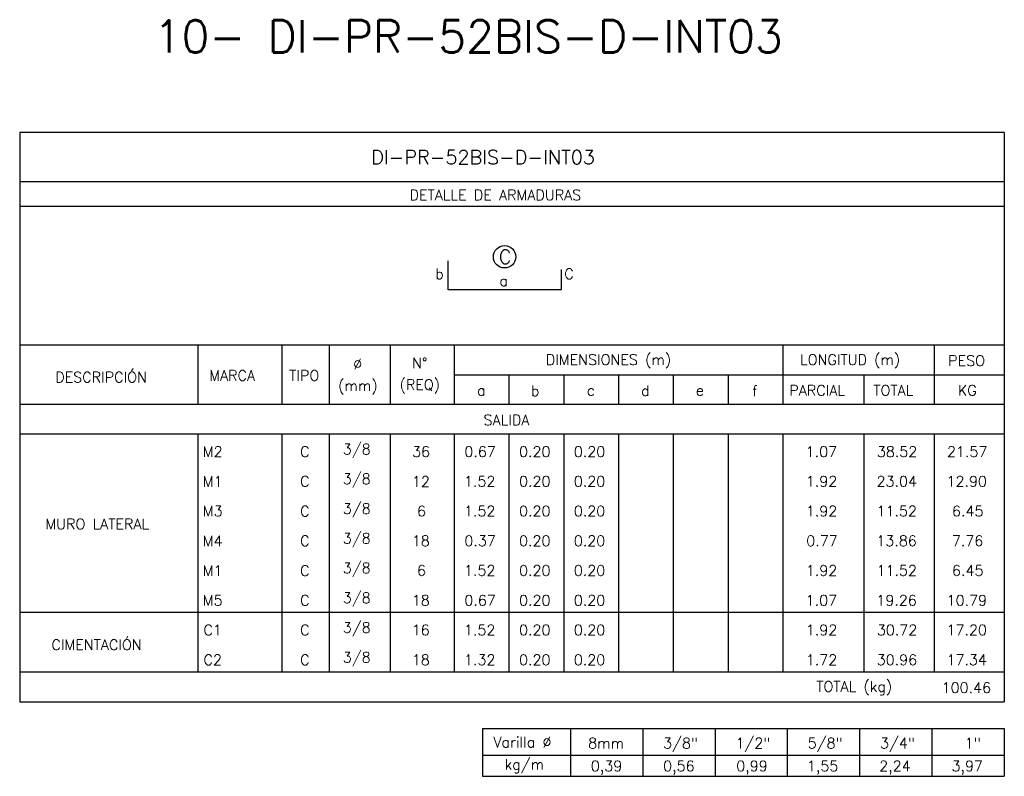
# Model space of a CAD drawing. Header units: metres. Extents: x -344 to 326, y 129 to 266.
# Tile 5 of 15: x -210 to -185, y 168 to 187. Entities that reach past the tile are written whole.
import ezdxf
from ezdxf.enums import TextEntityAlignment as Align

# ---------------------------------------------------------------- set-up
doc = ezdxf.new("R2010")
doc.units = ezdxf.units.M
for name, color, linetype in [('XREF-SE-CUADROS DE DESPIECE - HUAURA_PQT4$0$21', 3, 'Continuous'), ('XREF-SE-CUADROS DE DESPIECE - HUAURA_PQT4$0$21C', 3, 'Continuous'), ('XREF-SE-CUADROS DE DESPIECE - HUAURA_PQT4$0$23', 2, 'Continuous'), ('XREF-SE-CUADROS DE DESPIECE - HUAURA_PQT4$0$S-ANNO-TEXT', 7, 'Continuous'), ('XREF-SE-CUADROS DE DESPIECE - HUAURA_PQT4$0$S-LNWK-0006', 1, 'Continuous')]:
    doc.layers.add(name, color=color, linetype=linetype)
doc.styles.add('XREF-SE-CUADROS DE DESPIECE - HUAURA_PQT4$0$ROMANS-SP', font='romans.shx', dxfattribs={"width": 0.7})
doc.styles.add('XREF-SE-CUADROS DE DESPIECE - HUAURA_PQT4$0$TEGEPSA 100', font='romans.shx')

# ---------------------------------------------------------------- blocks, each defined once
blk = doc.blocks.new('XREF-SE-CUADROS DE DESPIECE - HUAURA_PQT4')
at = {"layer": 'XREF-SE-CUADROS DE DESPIECE - HUAURA_PQT4$0$21'}
for p, q in [((-122.047, 72.91), (-122.047, 71.379)), ((-119.881, 72.91), (-119.881, 71.379)), ((-118.668, 72.91), (-118.668, 71.379)), ((-117.098, 72.91), (-117.098, 71.379)), ((-115.449, 72.91), (-115.449, 71.379)), ((-106.982, 72.91), (-106.982, 71.379)), ((-103.086, 72.91), (-103.086, 71.379)), ((-115.449, 72.14), (-101.278, 72.14)), ((-114.037, 72.14), (-114.037, 71.379)), ((-112.626, 72.14), (-112.626, 71.379)), ((-111.215, 72.14), (-111.215, 71.379)), ((-109.804, 72.14), (-109.804, 71.379)), ((-108.393, 72.14), (-108.393, 71.379)), ((-104.895, 72.14), (-104.895, 71.379)), ((-126.637, 71.379), (-101.278, 71.379)), ((-126.637, 70.617), (-101.278, 70.617)), ((-122.047, 70.617), (-122.047, 64.488)), ((-119.881, 70.617), (-119.881, 64.488)), ((-118.668, 70.617), (-118.668, 64.488)), ((-117.098, 70.617), (-117.098, 64.488)), ((-115.449, 70.617), (-115.449, 64.488)), ((-114.037, 70.617), (-114.037, 64.488)), ((-112.626, 70.617), (-112.626, 64.488)), ((-111.215, 70.617), (-111.215, 64.488)), ((-109.804, 70.617), (-109.804, 64.488)), ((-108.393, 70.617), (-108.393, 64.488)), ((-106.982, 70.617), (-106.982, 64.488)), ((-104.895, 70.617), (-104.895, 64.488)), ((-103.086, 70.617), (-103.086, 64.488)), ((-126.637, 66.02), (-101.278, 66.02)), ((-126.637, 64.488), (-101.278, 64.488)), ((-112.454, 63.024), (-112.454, 61.796)), ((-110.591, 63.024), (-110.591, 61.796)), ((-108.728, 63.024), (-108.728, 61.796)), ((-106.866, 63.024), (-106.866, 61.796)), ((-105.003, 63.024), (-105.003, 61.796)), ((-103.14, 63.024), (-103.14, 61.796)), ((-114.719, 62.336), (-101.278, 62.336))]:
    blk.add_line(p, q, dxfattribs=at)
at = {"layer": 'XREF-SE-CUADROS DE DESPIECE - HUAURA_PQT4$0$21C'}
blk.add_circle((-114.148, 75.177), 0.288, dxfattribs=at)
at = {"layer": 'XREF-SE-CUADROS DE DESPIECE - HUAURA_PQT4$0$23'}
for p, q in [((-126.637, 78.38), (-126.637, 63.713)), ((-101.278, 78.38), (-101.278, 63.713)), ((-126.637, 72.91), (-101.278, 72.91)), ((-126.637, 63.713), (-101.278, 63.713)), ((-114.719, 63.024), (-114.719, 61.796)), ((-114.719, 63.024), (-101.278, 63.024)), ((-114.719, 63.024), (-114.719, 61.796)), ((-101.278, 63.024), (-101.278, 61.796)), ((-114.719, 61.796), (-101.278, 61.796))]:
    blk.add_line(p, q, dxfattribs=at)
for points in [[(-101.278, 78.38), (-126.637, 78.38)], [(-101.278, 77.11), (-126.637, 77.11)], [(-101.278, 76.474), (-126.637, 76.474)]]:
    blk.add_lwpolyline(points, dxfattribs=at)
at = {"layer": 'XREF-SE-CUADROS DE DESPIECE - HUAURA_PQT4$0$S-LNWK-0006'}
blk.add_lwpolyline([(-112.69, 74.848), (-112.69, 74.338, -0.414214), (-112.703, 74.325), (-115.599, 74.325), (-115.599, 75.076)], format="xyb", dxfattribs=at)
at = {"style": 'XREF-SE-CUADROS DE DESPIECE - HUAURA_PQT4$0$TEGEPSA 100'}
for s, p in [('Ø', (-118.049, 72.28)), ('N°', (-116.528, 72.307)), ('DIMENSIONES (m)', (-113.086, 72.394)), ('LONGITUD (m)', (-106.538, 72.394)), ('PESO', (-102.723, 72.367)), ('DESCRIPCIÓN', (-125.72, 71.94)), ('MARCA', (-121.754, 71.986)), ('TIPO', (-119.695, 71.986)), ('(mm)', (-118.435, 71.721)), ('(REQ)', (-116.852, 71.748)), ('a', (-114.856, 71.603)), ('b', (-113.47, 71.591)), ('c', (-112.029, 71.603)), ('d', (-110.634, 71.592)), ('e', (-109.222, 71.603)), ('f', (-107.771, 71.589)), ('PARCIAL', (-106.814, 71.601)), ('TOTAL', (-104.65, 71.601)), ('KG', (-102.473, 71.601)), ('M2', (-121.92, 70.021)), ('C', (-119.413, 70.023)), (' 3/8', (-118.5, 70.088)), ('36', (-116.53, 70.024)), ('0.67', (-115.184, 70.024)), ('0.20', (-113.776, 70.024)), ('0.20', (-112.365, 70.024)), ('1.07', (-106.392, 70.024)), ('38.52', (-104.56, 70.024)), ('21.57', (-102.755, 70.024)), ('M1', (-121.92, 69.255)), ('C', (-119.413, 69.257)), (' 3/8', (-118.5, 69.322)), ('12', (-116.535, 69.253)), ('1.52', (-115.194, 69.258)), ('0.20', (-113.776, 69.258)), ('0.20', (-112.365, 69.258)), ('1.92', (-106.39, 69.258)), ('23.04', (-104.568, 69.258)), ('12.90', (-102.766, 69.258)), ('M3', (-121.92, 68.492)), ('C', (-119.413, 68.491)), (' 3/8', (-118.5, 68.556)), ('6', (-116.403, 68.492)), ('1.52', (-115.194, 68.492)), ('0.20', (-113.776, 68.492)), ('0.20', (-112.365, 68.492)), ('1.92', (-106.39, 68.492)), ('11.52', (-104.569, 68.492)), ('6.45', (-102.624, 68.492)), ('MURO LATERAL', (-125.975, 68.16)), ('M4', (-121.92, 67.723)), ('C', (-119.413, 67.725)), (' 3/8', (-118.5, 67.79)), ('18', (-116.538, 67.726)), ('0.37', (-115.184, 67.726)), ('0.20', (-113.776, 67.726)), ('0.20', (-112.365, 67.726)), ('0.77', (-106.379, 67.726)), ('13.86', (-104.573, 67.726)), ('7.76', (-102.628, 67.726)), ('M1', (-121.92, 66.956)), ('C', (-119.413, 66.959)), (' 3/8', (-118.5, 67.024)), ('6', (-116.403, 66.96)), ('1.52', (-115.194, 66.96)), ('0.20', (-113.776, 66.96)), ('0.20', (-112.365, 66.96)), ('1.92', (-106.39, 66.96)), ('11.52', (-104.569, 66.96)), ('6.45', (-102.624, 66.96)), ('M5', (-121.92, 66.193)), ('C', (-119.413, 66.193)), (' 3/8', (-118.5, 66.257)), ('18', (-116.538, 66.193)), ('0.67', (-115.184, 66.193)), ('0.20', (-113.776, 66.193)), ('0.20', (-112.365, 66.193)), ('1.07', (-106.392, 66.193)), ('19.26', (-104.573, 66.193)), ('10.79', (-102.762, 66.193)), ('C1', (-121.902, 65.427)), ('C', (-119.413, 65.427)), (' 3/8', (-118.5, 65.491)), ('16', (-116.539, 65.427)), ('1.52', (-115.194, 65.427)), ('0.20', (-113.776, 65.427)), ('0.20', (-112.365, 65.427)), ('1.92', (-106.39, 65.427)), ('30.72', (-104.56, 65.427)), ('17.20', (-102.766, 65.427)), ('CIMENTACIÓN', (-125.819, 65.049)), ('C2', (-121.902, 64.66)), ('C', (-119.413, 64.66)), (' 3/8', (-118.5, 64.725)), ('18', (-116.538, 64.661)), ('1.32', (-115.194, 64.661)), ('0.20', (-113.776, 64.661)), ('0.20', (-112.365, 64.661)), ('1.72', (-106.39, 64.659)), ('30.96', (-104.564, 64.661)), ('17.34', (-102.767, 64.661))]:
    blk.add_text(s, height=0.27, dxfattribs=at).set_placement(p)
at = {"layer": 'Defpoints', "style": 'XREF-SE-CUADROS DE DESPIECE - HUAURA_PQT4$0$ROMANS-SP'}
blk.add_text('10- DI-PR-52BIS-D-INT03', height=0.83433, dxfattribs=at).set_placement((-123.184, 80.436))
at = {"layer": 'XREF-SE-CUADROS DE DESPIECE - HUAURA_PQT4$0$23', "style": 'XREF-SE-CUADROS DE DESPIECE - HUAURA_PQT4$0$TEGEPSA 100'}
for s, p in [('SALIDA', (-114.689, 70.839)), ('TOTAL (kg)', (-106.12, 63.972)), ('100.46', (-102.891, 63.942))]:
    blk.add_text(s, height=0.27, dxfattribs=at).set_placement(p)
at = {"layer": 'XREF-SE-CUADROS DE DESPIECE - HUAURA_PQT4$0$S-ANNO-TEXT', "color": 4, "style": 'XREF-SE-CUADROS DE DESPIECE - HUAURA_PQT4$0$TEGEPSA 100'}
blk.add_text('DI-PR-52BIS-D-INT03', height=0.36233, dxfattribs=at).set_placement((-117.583, 77.564))
at = {"layer": 'XREF-SE-CUADROS DE DESPIECE - HUAURA_PQT4$0$S-ANNO-TEXT', "style": 'XREF-SE-CUADROS DE DESPIECE - HUAURA_PQT4$0$TEGEPSA 100'}
for s, height, p in [('DETALLE DE ARMADURAS', 0.27006, (-116.595, 76.635)), ('Varilla %%C', 0.27, (-114.435, 62.54)), ('8mm', 0.27, (-111.995, 62.515)), ('3/8"', 0.27, (-110.066, 62.515)), ('1/2"', 0.27, (-108.203, 62.515)), ('5/8"', 0.27, (-106.341, 62.515)), ('3/4"', 0.27, (-104.478, 62.515)), ('1"', 0.27, (-102.299, 62.515)), ('kg/m', 0.27, (-114.148, 61.97)), ('0,39', 0.27, (-111.927, 61.925)), ('0,56', 0.27, (-110.065, 61.925)), ('0,99', 0.27, (-108.18, 61.925)), ('1,55', 0.27, (-106.362, 61.925)), ('2,24', 0.27, (-104.499, 61.925)), ('3,97', 0.27, (-102.637, 61.925))]:
    blk.add_text(s, height=height, dxfattribs=at).set_placement(p)
for s, height, p in [('C', 0.362, (-114.134, 74.995)), ('a', 0.27, (-114.17, 74.424))]:
    blk.add_text(s, height=height, dxfattribs=at).set_placement(p, align=Align.CENTER)
for s, p in [('b', (-115.715, 74.604)), ('C', (-112.368, 74.604))]:
    blk.add_text(s, height=0.27, dxfattribs=at).set_placement(p, align=Align.RIGHT)

msp = doc.modelspace()

# ---------------------------------------------------------------- block references
msp.add_blockref('XREF-SE-CUADROS DE DESPIECE - HUAURA_PQT4', (-83.359, 105.83))

doc.saveas('drawing.dxf')
